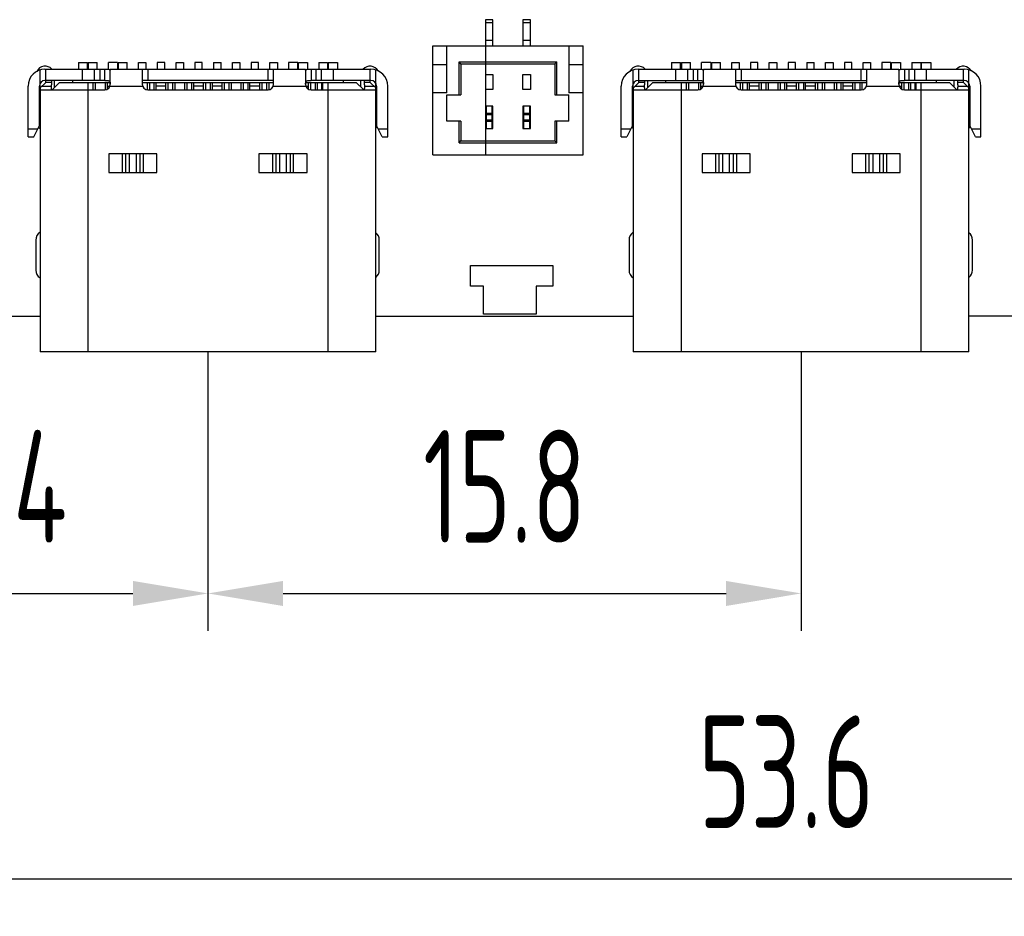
# Model space of a CAD drawing. Header units: millimetres. Extents: x 72 to 239, y 133 to 319.
# Tile 91 of 240: x 100 to 126, y 224 to 248. Entities that reach past the tile are written whole.
import ezdxf

# ---------------------------------------------------------------- set-up
doc = ezdxf.new("R2010")
doc.units = ezdxf.units.MM
doc.header["$LTSCALE"] = 5
doc.header["$PDMODE"] = 3
doc.header["$PDSIZE"] = 0.3125
doc.layers.get('0').update_dxf_attribs({"linetype": 'CONTINUOUS'})
doc.layers.get('Defpoints').update_dxf_attribs({"linetype": 'CONTINUOUS'})
doc.layers.add('7标注层', color=6, linetype='CONTINUOUS')
doc.styles.add('PC_TEXTSTYLE', font='ISOCP.SHX', dxfattribs={"width": 0.707, "bigfont": 'GBCBIG.SHX'})
doc.dimstyles.new('GB_BALLOON', dxfattribs={"dimtxt": 3, "dimasz": 2, "dimexe": 1, "dimexo": 0, "dimgap": 1.5, "dimtad": 1, "dimdec": 1, "dimdsep": 46, "dimtxsty": 'PC_TEXTSTYLE', "dimcen": 0, "dimclrd": 256, "dimclrt": 256, "dimadec": 0, "dimazin": 2, "dimtp": 0.1, "dimtm": 0.1, "dimtfac": 0.71, "dimtdec": 3, "dimtmove": 0, "dimatfit": 3, "dimfxl": 1, "dimtfill": 1, "dimarcsym": 0})

# ---------------------------------------------------------------- blocks, each defined once
blk = doc.blocks.new('*D10')
at = {"layer": '7标注层', "color": 0, "lineweight": -2}
for p, q in [((93.628, 243.363), (93.628, 231.989)), ((105.038, 239.419), (105.038, 231.989))]:
    blk.add_line(p, q, dxfattribs=at)
at = {"layer": '7标注层', "lineweight": -2}
blk.add_line((95.628, 232.989), (103.038, 232.989), dxfattribs=at)
at = {"layer": '7标注层'}
for points in [[(95.628, 233.322), (95.628, 232.655), (93.628, 232.989)], [(103.038, 232.655), (103.038, 233.322), (105.038, 232.989)]]:
    blk.add_solid(points, dxfattribs=at)
at = {"layer": 'Defpoints', "color": 0}
for p in [(93.628, 243.363), (105.038, 239.419), (105.038, 232.989)]:
    blk.add_point(p, dxfattribs=at)
at = {"layer": '7标注层', "insert": (99.333, 235.839), "char_height": 3, "attachment_point": 5, "style": 'PC_TEXTSTYLE', "bg_fill": 3, "box_fill_scale": 1.1, "bg_fill_color": 257, "bg_fill_transparency": 0}
blk.add_mtext('11.4', dxfattribs=at)
blk = doc.blocks.new('*D11')
at = {"layer": '7标注层', "color": 0, "lineweight": -2}
for p, q in [((105.038, 239.419), (105.038, 231.989)), ((120.838, 239.419), (120.838, 231.989))]:
    blk.add_line(p, q, dxfattribs=at)
at = {"layer": '7标注层', "lineweight": -2}
blk.add_line((107.038, 232.989), (118.838, 232.989), dxfattribs=at)
at = {"layer": '7标注层'}
for points in [[(107.038, 233.322), (107.038, 232.655), (105.038, 232.989)], [(118.838, 232.655), (118.838, 233.322), (120.838, 232.989)]]:
    blk.add_solid(points, dxfattribs=at)
at = {"layer": 'Defpoints', "color": 0}
for p in [(105.038, 239.419), (120.838, 239.419), (120.838, 232.989)]:
    blk.add_point(p, dxfattribs=at)
at = {"layer": '7标注层', "insert": (112.938, 235.839), "char_height": 3, "attachment_point": 5, "style": 'PC_TEXTSTYLE', "bg_fill": 3, "box_fill_scale": 1.1, "bg_fill_color": 257, "bg_fill_transparency": 0}
blk.add_mtext('15.8', dxfattribs=at)
blk = doc.blocks.new('*D21')
at = {"layer": '7标注层', "color": 0, "lineweight": -2}
for p, q in [((93.628, 243.363), (93.628, 224.391)), ((147.253, 239.523), (147.253, 224.391))]:
    blk.add_line(p, q, dxfattribs=at)
at = {"layer": '7标注层', "lineweight": -2}
blk.add_line((95.628, 225.391), (145.253, 225.391), dxfattribs=at)
at = {"layer": '7标注层'}
for points in [[(95.628, 225.724), (95.628, 225.058), (93.628, 225.391)], [(145.253, 225.058), (145.253, 225.724), (147.253, 225.391)]]:
    blk.add_solid(points, dxfattribs=at)
at = {"layer": 'Defpoints', "color": 0}
for p in [(93.628, 243.363), (147.253, 239.523), (147.253, 225.391)]:
    blk.add_point(p, dxfattribs=at)
at = {"layer": '7标注层', "insert": (120.441, 228.241), "char_height": 3, "attachment_point": 5, "style": 'PC_TEXTSTYLE', "bg_fill": 3, "box_fill_scale": 1.1, "bg_fill_color": 257, "bg_fill_transparency": 0}
blk.add_mtext('53.6', dxfattribs=at)

msp = doc.modelspace()

# ---------------------------------------------------------------- linework, layer by layer
for p, q in [((112.428, 248.268), (112.428, 244.668)), ((112.628, 248.268), (112.428, 248.268)), ((112.428, 248.193), (112.628, 248.193)), ((112.628, 247.568), (112.628, 248.268)), ((113.428, 248.268), (113.428, 247.568)), ((113.628, 248.268), (113.428, 248.268)), ((113.428, 248.193), (113.628, 248.193)), ((113.628, 247.568), (113.628, 248.268)), ((111.028, 244.668), (111.028, 247.568)), ((111.028, 247.568), (115.028, 247.568)), ((111.403, 246.318), (111.403, 247.568)), ((112.628, 247.718), (112.428, 247.718)), ((113.628, 247.718), (113.428, 247.718)), ((114.653, 247.568), (114.653, 246.318)), ((115.028, 244.668), (115.028, 247.568)), ((101.588, 247.127), (101.588, 246.949)), ((101.588, 247.127), (101.828, 247.127)), ((101.828, 246.949), (101.828, 247.127)), ((101.848, 247.127), (101.848, 246.949)), ((101.848, 247.127), (102.088, 247.127)), ((102.088, 246.949), (102.088, 247.127)), ((102.388, 246.949), (102.388, 247.127)), ((102.628, 247.127), (102.388, 247.127)), ((102.628, 247.127), (102.628, 246.949)), ((102.648, 247.127), (102.648, 246.949)), ((102.648, 247.127), (102.888, 247.127)), ((102.888, 246.949), (102.888, 247.127)), ((103.188, 246.949), (103.188, 247.127)), ((103.188, 247.127), (103.388, 247.127)), ((103.388, 247.127), (103.388, 246.949)), ((103.688, 247.127), (103.688, 246.949)), ((103.888, 247.127), (103.688, 247.127)), ((103.888, 246.949), (103.888, 247.127)), ((104.188, 246.949), (104.188, 247.127)), ((104.188, 247.127), (104.388, 247.127)), ((104.388, 247.127), (104.388, 246.949)), ((104.688, 247.127), (104.688, 246.949)), ((104.888, 247.127), (104.688, 247.127)), ((104.888, 246.949), (104.888, 247.127)), ((105.188, 247.127), (105.188, 246.949)), ((105.188, 247.127), (105.388, 247.127)), ((105.388, 246.949), (105.388, 247.127)), ((105.688, 246.949), (105.688, 247.127)), ((105.688, 247.127), (105.888, 247.127)), ((105.888, 247.127), (105.888, 246.949)), ((106.188, 247.127), (106.188, 246.949)), ((106.388, 247.127), (106.188, 247.127)), ((106.388, 246.949), (106.388, 247.127)), ((106.688, 246.949), (106.688, 247.127)), ((106.688, 247.127), (106.888, 247.127)), ((106.888, 247.127), (106.888, 246.949)), ((107.188, 247.127), (107.188, 246.949)), ((107.428, 247.127), (107.188, 247.127)), ((107.428, 246.949), (107.428, 247.127)), ((107.448, 246.949), (107.448, 247.127)), ((107.448, 247.127), (107.688, 247.127)), ((107.688, 247.127), (107.688, 246.949)), ((107.988, 247.127), (107.988, 246.949)), ((107.988, 247.127), (108.223, 247.127)), ((108.223, 247.127), (108.223, 246.949)), ((108.238, 247.127), (108.238, 246.949)), ((108.238, 247.127), (108.488, 247.127)), ((108.488, 247.127), (108.488, 246.949)), ((111.403, 247.068), (111.028, 247.068)), ((111.778, 247.093), (111.728, 247.143)), ((111.728, 246.268), (111.728, 247.143)), ((111.728, 247.143), (114.328, 247.143)), ((111.778, 247.093), (111.778, 246.268)), ((111.778, 247.093), (114.278, 247.093)), ((114.328, 247.143), (114.278, 247.093)), ((114.278, 247.093), (114.278, 246.268)), ((114.328, 246.268), (114.328, 247.143)), ((115.028, 247.068), (114.653, 247.068)), ((117.388, 247.127), (117.628, 247.127)), ((117.388, 247.127), (117.388, 246.949)), ((117.628, 246.949), (117.628, 247.127)), ((117.648, 247.127), (117.888, 247.127)), ((117.648, 247.127), (117.648, 246.949)), ((117.888, 246.949), (117.888, 247.127)), ((118.428, 247.127), (118.188, 247.127)), ((118.188, 246.949), (118.188, 247.127)), ((118.428, 247.127), (118.428, 246.949)), ((118.448, 247.127), (118.688, 247.127)), ((118.448, 247.127), (118.448, 246.949)), ((118.688, 246.949), (118.688, 247.127)), ((118.988, 247.127), (119.188, 247.127)), ((118.988, 246.949), (118.988, 247.127)), ((119.188, 247.127), (119.188, 246.949)), ((119.688, 247.127), (119.488, 247.127)), ((119.488, 247.127), (119.488, 246.949)), ((119.688, 246.949), (119.688, 247.127)), ((119.988, 247.127), (120.188, 247.127)), ((119.988, 246.949), (119.988, 247.127)), ((120.188, 247.127), (120.188, 246.949)), ((120.688, 247.127), (120.488, 247.127)), ((120.488, 247.127), (120.488, 246.949)), ((120.688, 246.949), (120.688, 247.127)), ((120.988, 247.127), (121.188, 247.127)), ((120.988, 247.127), (120.988, 246.949)), ((121.188, 246.949), (121.188, 247.127)), ((121.488, 247.127), (121.688, 247.127)), ((121.488, 246.949), (121.488, 247.127)), ((121.688, 247.127), (121.688, 246.949)), ((122.188, 247.127), (121.988, 247.127)), ((121.988, 247.127), (121.988, 246.949)), ((122.188, 246.949), (122.188, 247.127)), ((122.488, 247.127), (122.688, 247.127)), ((122.488, 246.949), (122.488, 247.127)), ((122.688, 247.127), (122.688, 246.949)), ((123.228, 247.127), (122.988, 247.127)), ((122.988, 247.127), (122.988, 246.949)), ((123.228, 246.949), (123.228, 247.127)), ((123.248, 247.127), (123.488, 247.127)), ((123.248, 246.949), (123.248, 247.127)), ((123.488, 247.127), (123.488, 246.949)), ((123.788, 247.127), (124.023, 247.127)), ((123.788, 247.127), (123.788, 246.949)), ((124.023, 247.127), (124.023, 246.949)), ((124.038, 247.127), (124.288, 247.127)), ((124.038, 247.127), (124.038, 246.949)), ((124.288, 247.127), (124.288, 246.949)), ((100.568, 246.45), (100.568, 246.929)), ((100.698, 246.949), (102.288, 246.949)), ((100.718, 246.599), (100.718, 246.949)), ((101.699, 246.649), (101.699, 246.949)), ((102.019, 246.649), (102.019, 246.949)), ((102.16, 246.949), (102.16, 246.649)), ((102.288, 246.649), (102.288, 246.949)), ((102.438, 246.949), (107.638, 246.949)), ((102.438, 246.549), (102.438, 246.923)), ((103.288, 246.949), (103.288, 246.549)), ((103.438, 246.949), (103.438, 246.649)), ((106.638, 246.649), (106.638, 246.949)), ((106.788, 246.549), (106.788, 246.949)), ((107.638, 246.923), (107.638, 246.549)), ((107.788, 246.949), (107.788, 246.649)), ((107.788, 246.949), (109.378, 246.949)), ((107.917, 246.649), (107.917, 246.949)), ((108.057, 246.949), (108.057, 246.649)), ((108.378, 246.649), (108.378, 246.949)), ((109.358, 246.599), (109.358, 246.949)), ((109.508, 246.45), (109.508, 246.929)), ((112.428, 246.805), (112.628, 246.805)), ((112.628, 246.805), (112.628, 246.405)), ((113.428, 246.405), (113.428, 246.805)), ((113.428, 246.805), (113.628, 246.805)), ((113.628, 246.805), (113.628, 246.405)), ((116.368, 246.45), (116.368, 246.929)), ((116.498, 246.949), (118.088, 246.949)), ((116.518, 246.599), (116.518, 246.949)), ((117.499, 246.649), (117.499, 246.949)), ((117.819, 246.649), (117.819, 246.949)), ((117.96, 246.949), (117.96, 246.649)), ((118.088, 246.649), (118.088, 246.949)), ((118.238, 246.949), (123.438, 246.949)), ((118.238, 246.549), (118.238, 246.923)), ((119.088, 246.949), (119.088, 246.549)), ((119.238, 246.949), (119.238, 246.649)), ((122.438, 246.649), (122.438, 246.949)), ((122.588, 246.549), (122.588, 246.949)), ((123.438, 246.923), (123.438, 246.549)), ((123.588, 246.949), (125.178, 246.949)), ((123.588, 246.949), (123.588, 246.649)), ((123.717, 246.649), (123.717, 246.949)), ((123.857, 246.949), (123.857, 246.649)), ((124.178, 246.649), (124.178, 246.949)), ((125.158, 246.599), (125.158, 246.949)), ((125.308, 246.45), (125.308, 246.929)), ((100.57, 246.45), (100.718, 246.599)), ((102.288, 246.649), (100.698, 246.649)), ((100.868, 246.599), (100.718, 246.599)), ((100.868, 246.649), (100.868, 246.535)), ((100.869, 246.499), (100.868, 246.535)), ((101.088, 246.599), (100.888, 246.399)), ((100.953, 246.464), (100.953, 246.649)), ((101.088, 246.599), (102.433, 246.599)), ((101.438, 246.599), (101.438, 246.649)), ((101.848, 239.419), (101.848, 246.599)), ((101.976, 246.599), (101.976, 246.399)), ((102.036, 246.599), (102.036, 246.399)), ((102.303, 246.599), (102.303, 246.401)), ((102.363, 246.42), (102.363, 246.599)), ((106.788, 246.649), (103.288, 246.649)), ((103.288, 246.599), (106.788, 246.599)), ((103.418, 246.599), (103.418, 246.402)), ((103.478, 246.599), (103.478, 246.399)), ((103.598, 246.599), (103.598, 246.399)), ((103.658, 246.399), (103.658, 246.599)), ((103.918, 246.399), (103.918, 246.599)), ((103.978, 246.399), (103.978, 246.599)), ((104.098, 246.599), (104.098, 246.399)), ((104.158, 246.599), (104.158, 246.399)), ((104.418, 246.599), (104.418, 246.399)), ((104.478, 246.599), (104.478, 246.399)), ((104.598, 246.599), (104.598, 246.399)), ((104.658, 246.399), (104.658, 246.599)), ((104.918, 246.399), (104.918, 246.599)), ((104.978, 246.399), (104.978, 246.599)), ((105.098, 246.599), (105.098, 246.399)), ((105.158, 246.399), (105.158, 246.599)), ((105.418, 246.399), (105.418, 246.599)), ((105.478, 246.399), (105.478, 246.599)), ((105.598, 246.599), (105.598, 246.399)), ((105.658, 246.599), (105.658, 246.399)), ((105.918, 246.599), (105.918, 246.399)), ((105.978, 246.599), (105.978, 246.399)), ((106.098, 246.599), (106.098, 246.399)), ((106.158, 246.399), (106.158, 246.599)), ((106.418, 246.399), (106.418, 246.599)), ((106.478, 246.399), (106.478, 246.599)), ((106.598, 246.599), (106.598, 246.399)), ((106.658, 246.599), (106.658, 246.402)), ((107.644, 246.599), (108.988, 246.599)), ((107.718, 246.418), (107.718, 246.599)), ((107.778, 246.4), (107.778, 246.599)), ((109.378, 246.649), (107.788, 246.649)), ((107.898, 246.599), (107.898, 246.399)), ((107.958, 246.399), (107.958, 246.599)), ((108.071, 246.399), (108.071, 246.599)), ((108.101, 246.399), (108.101, 246.599)), ((108.228, 246.599), (108.228, 239.419)), ((108.638, 246.649), (108.638, 246.599)), ((109.188, 246.399), (108.988, 246.599)), ((109.103, 246.649), (109.103, 246.484)), ((109.208, 246.535), (109.208, 246.649)), ((109.358, 246.599), (109.208, 246.599)), ((109.208, 246.535), (109.208, 246.499)), ((109.358, 246.599), (109.507, 246.45)), ((116.37, 246.45), (116.518, 246.599)), ((116.498, 246.649), (118.088, 246.649)), ((116.668, 246.599), (116.518, 246.599)), ((116.668, 246.649), (116.668, 246.535)), ((116.669, 246.499), (116.668, 246.535)), ((116.888, 246.599), (116.688, 246.399)), ((116.753, 246.464), (116.753, 246.649)), ((116.888, 246.599), (118.233, 246.599)), ((117.238, 246.599), (117.238, 246.649)), ((117.648, 239.419), (117.648, 246.599)), ((117.776, 246.599), (117.776, 246.399)), ((117.836, 246.599), (117.836, 246.399)), ((118.103, 246.599), (118.103, 246.401)), ((118.163, 246.42), (118.163, 246.599)), ((119.088, 246.649), (122.588, 246.649)), ((119.088, 246.599), (122.588, 246.599)), ((119.218, 246.599), (119.218, 246.402)), ((119.278, 246.599), (119.278, 246.399)), ((119.398, 246.599), (119.398, 246.399)), ((119.458, 246.399), (119.458, 246.599)), ((119.718, 246.399), (119.718, 246.599)), ((119.778, 246.399), (119.778, 246.599)), ((119.898, 246.599), (119.898, 246.399)), ((119.958, 246.599), (119.958, 246.399)), ((120.218, 246.599), (120.218, 246.399)), ((120.278, 246.599), (120.278, 246.399)), ((120.398, 246.599), (120.398, 246.399)), ((120.458, 246.399), (120.458, 246.599)), ((120.718, 246.399), (120.718, 246.599)), ((120.778, 246.399), (120.778, 246.599)), ((120.898, 246.599), (120.898, 246.399)), ((120.958, 246.399), (120.958, 246.599)), ((121.218, 246.399), (121.218, 246.599)), ((121.278, 246.399), (121.278, 246.599)), ((121.398, 246.599), (121.398, 246.399)), ((121.458, 246.599), (121.458, 246.399)), ((121.718, 246.599), (121.718, 246.399)), ((121.778, 246.599), (121.778, 246.399)), ((121.898, 246.599), (121.898, 246.399)), ((121.958, 246.399), (121.958, 246.599)), ((122.218, 246.399), (122.218, 246.599)), ((122.278, 246.399), (122.278, 246.599)), ((122.398, 246.599), (122.398, 246.399)), ((122.458, 246.599), (122.458, 246.402)), ((123.444, 246.599), (124.788, 246.599)), ((123.518, 246.418), (123.518, 246.599)), ((123.578, 246.4), (123.578, 246.599)), ((125.178, 246.649), (123.588, 246.649)), ((123.698, 246.599), (123.698, 246.399)), ((123.758, 246.399), (123.758, 246.599)), ((123.871, 246.399), (123.871, 246.599)), ((123.901, 246.399), (123.901, 246.599)), ((124.028, 246.599), (124.028, 239.419)), ((124.438, 246.649), (124.438, 246.599)), ((124.988, 246.399), (124.788, 246.599)), ((124.903, 246.649), (124.903, 246.484)), ((125.008, 246.535), (125.008, 246.649)), ((125.158, 246.599), (125.008, 246.599)), ((125.008, 246.535), (125.008, 246.499)), ((125.158, 246.599), (125.307, 246.45)), ((100.248, 245.149), (100.248, 246.499)), ((100.548, 245.449), (100.548, 246.499)), ((100.568, 246.449), (100.568, 239.419)), ((100.584, 246.399), (102.288, 246.399)), ((100.618, 246.499), (100.869, 246.499)), ((102.363, 246.499), (103.297, 246.499)), ((103.438, 246.399), (106.638, 246.399)), ((103.918, 246.499), (103.658, 246.499)), ((104.918, 246.499), (104.658, 246.499)), ((105.418, 246.499), (105.158, 246.499)), ((106.418, 246.499), (106.158, 246.499)), ((106.78, 246.499), (107.718, 246.499)), ((107.788, 246.399), (109.493, 246.399)), ((109.208, 246.499), (109.458, 246.499)), ((109.508, 239.419), (109.508, 246.449)), ((109.528, 246.499), (109.528, 245.449)), ((109.828, 245.149), (109.828, 246.499)), ((111.403, 246.318), (111.028, 246.318)), ((111.403, 245.568), (111.403, 246.268)), ((111.403, 246.268), (111.778, 246.268)), ((112.628, 246.405), (112.428, 246.405)), ((113.628, 246.405), (113.428, 246.405)), ((114.278, 246.268), (114.653, 246.268)), ((115.028, 246.318), (114.653, 246.318)), ((114.653, 245.568), (114.653, 246.268)), ((116.048, 245.149), (116.048, 246.499)), ((116.348, 245.449), (116.348, 246.499)), ((116.368, 246.449), (116.368, 239.419)), ((116.384, 246.399), (118.088, 246.399)), ((116.418, 246.499), (116.669, 246.499)), ((118.163, 246.499), (119.097, 246.499)), ((119.238, 246.399), (122.438, 246.399)), ((119.718, 246.499), (119.458, 246.499)), ((120.718, 246.499), (120.458, 246.499)), ((121.218, 246.499), (120.958, 246.499)), ((122.218, 246.499), (121.958, 246.499)), ((122.58, 246.499), (123.518, 246.499)), ((123.588, 246.399), (125.293, 246.399)), ((125.008, 246.499), (125.258, 246.499)), ((125.308, 239.419), (125.308, 246.449)), ((125.328, 246.499), (125.328, 245.449)), ((125.628, 245.149), (125.628, 246.499)), ((100.568, 245.729), (100.548, 245.729)), ((109.528, 245.729), (109.508, 245.729)), ((112.628, 245.968), (112.428, 245.968)), ((112.428, 245.745), (112.628, 245.745)), ((112.453, 245.368), (112.453, 245.968)), ((112.603, 245.77), (112.453, 245.77)), ((112.603, 245.968), (112.603, 245.368)), ((112.628, 245.368), (112.628, 245.968)), ((113.428, 245.968), (113.428, 245.368)), ((113.628, 245.968), (113.428, 245.968)), ((113.428, 245.745), (113.628, 245.745)), ((113.453, 245.368), (113.453, 245.968)), ((113.603, 245.77), (113.453, 245.77)), ((113.603, 245.968), (113.603, 245.368)), ((113.628, 245.368), (113.628, 245.968)), ((116.368, 245.729), (116.348, 245.729)), ((125.328, 245.729), (125.308, 245.729)), ((100.548, 245.579), (100.568, 245.579)), ((109.508, 245.579), (109.528, 245.579)), ((111.778, 245.568), (111.403, 245.568)), ((111.728, 244.993), (111.728, 245.568)), ((111.778, 245.568), (111.778, 245.043)), ((112.628, 245.59), (112.428, 245.59)), ((112.453, 245.565), (112.603, 245.565)), ((113.628, 245.59), (113.428, 245.59)), ((113.453, 245.565), (113.603, 245.565)), ((114.278, 245.568), (114.278, 245.043)), ((114.653, 245.568), (114.278, 245.568)), ((114.328, 244.993), (114.328, 245.568)), ((116.348, 245.579), (116.368, 245.579)), ((125.308, 245.579), (125.328, 245.579)), ((100.498, 245.349), (100.248, 245.349)), ((100.398, 245.149), (100.548, 245.449)), ((109.678, 245.149), (109.528, 245.449)), ((109.828, 245.349), (109.578, 245.349)), ((112.428, 245.368), (112.628, 245.368)), ((113.428, 245.368), (113.628, 245.368)), ((116.298, 245.349), (116.048, 245.349)), ((116.348, 245.449), (116.198, 245.149)), ((125.478, 245.149), (125.328, 245.449)), ((125.628, 245.349), (125.378, 245.349)), ((100.248, 245.149), (100.398, 245.149)), ((109.678, 245.149), (109.828, 245.149)), ((111.728, 244.993), (111.778, 245.043)), ((111.728, 244.993), (114.328, 244.993)), ((111.778, 245.043), (114.278, 245.043)), ((114.278, 245.043), (114.328, 244.993)), ((116.048, 245.149), (116.198, 245.149)), ((125.478, 245.149), (125.628, 245.149)), ((102.398, 244.699), (102.398, 244.199)), ((103.679, 244.699), (102.398, 244.699)), ((102.764, 244.199), (102.764, 244.699)), ((102.853, 244.199), (102.853, 244.699)), ((102.944, 244.699), (102.944, 244.199)), ((103.132, 244.199), (103.132, 244.699)), ((103.224, 244.699), (103.224, 244.199)), ((103.312, 244.699), (103.312, 244.199)), ((103.679, 244.199), (103.679, 244.699)), ((106.398, 244.699), (106.398, 244.199)), ((107.679, 244.699), (106.398, 244.699)), ((106.764, 244.199), (106.764, 244.699)), ((106.853, 244.199), (106.853, 244.699)), ((106.944, 244.699), (106.944, 244.199)), ((107.132, 244.199), (107.132, 244.699)), ((107.224, 244.699), (107.224, 244.199)), ((107.312, 244.699), (107.312, 244.199)), ((107.679, 244.199), (107.679, 244.699)), ((119.479, 244.699), (118.198, 244.699)), ((118.198, 244.699), (118.198, 244.199)), ((118.564, 244.199), (118.564, 244.699)), ((118.653, 244.199), (118.653, 244.699)), ((118.744, 244.699), (118.744, 244.199)), ((118.932, 244.199), (118.932, 244.699)), ((119.024, 244.699), (119.024, 244.199)), ((119.112, 244.699), (119.112, 244.199)), ((119.479, 244.199), (119.479, 244.699)), ((123.479, 244.699), (122.198, 244.699)), ((122.198, 244.699), (122.198, 244.199)), ((122.564, 244.199), (122.564, 244.699)), ((122.653, 244.199), (122.653, 244.699)), ((122.744, 244.699), (122.744, 244.199)), ((122.932, 244.199), (122.932, 244.699)), ((123.024, 244.699), (123.024, 244.199)), ((123.112, 244.699), (123.112, 244.199)), ((123.479, 244.199), (123.479, 244.699)), ((111.028, 244.668), (115.028, 244.668)), ((102.398, 244.199), (103.679, 244.199)), ((106.398, 244.199), (107.679, 244.199)), ((118.198, 244.199), (119.479, 244.199)), ((122.198, 244.199), (123.479, 244.199)), ((100.453, 242.4), (100.453, 241.6)), ((109.603, 241.6), (109.603, 242.4)), ((116.253, 242.4), (116.253, 241.6)), ((125.403, 241.6), (125.403, 242.4)), ((112.028, 241.173), (112.028, 241.723)), ((112.028, 241.723), (114.228, 241.723)), ((114.228, 241.723), (114.228, 241.173)), ((112.378, 241.173), (112.028, 241.173)), ((112.378, 240.423), (112.378, 241.173)), ((114.228, 241.173), (113.778, 241.173)), ((113.778, 241.173), (113.778, 240.423)), ((100.568, 240.364), (96.629, 240.364)), ((116.368, 240.367), (109.508, 240.366)), ((113.778, 240.423), (112.378, 240.423)), ((137.68, 240.372), (125.308, 240.369)), ((109.508, 239.419), (100.568, 239.419)), ((125.308, 239.419), (116.368, 239.419))]:
    msp.add_line(p, q)
for centre, radius, start, end in [((100.698, 246.499), 0.45, 90, 180), ((100.703, 246.78), 0.25, 43.4978, 153.7308), ((109.353, 246.78), 0.25, 30.4408, 136.4439), ((109.378, 246.499), 0.45, 0, 90), ((116.498, 246.499), 0.45, 90, 180), ((116.503, 246.78), 0.25, 43.4978, 153.7308), ((125.153, 246.78), 0.25, 30.442, 136.4439), ((125.178, 246.499), 0.45, 0, 90), ((100.698, 246.499), 0.15, 90, 180), ((102.288, 246.549), 0.15, 270, 0), ((103.438, 246.549), 0.15, 180, 270), ((106.638, 246.549), 0.15, 270, 0), ((107.788, 246.549), 0.15, 180, 270), ((109.378, 246.499), 0.15, 0, 90), ((116.498, 246.499), 0.15, 90, 180), ((118.088, 246.549), 0.15, 270, 0), ((119.238, 246.549), 0.15, 180, 270), ((122.438, 246.549), 0.15, 270, 0), ((123.588, 246.549), 0.15, 180, 270), ((125.178, 246.499), 0.15, 0, 90), ((100.418, 246.241), 0.15, 330.0959, 0), ((109.658, 246.241), 0.15, 180, 209.9041), ((116.218, 246.241), 0.15, 330.0959, 0), ((125.458, 246.241), 0.15, 180, 209.9041), ((100.703, 245.58), 0.25, 224.4557, 236.7169), ((109.353, 245.58), 0.25, 308.3674, 320.1247), ((116.503, 245.58), 0.25, 224.4572, 236.7186), ((125.153, 245.58), 0.25, 308.3698, 320.1263), ((100.703, 242.4), 0.25, 123.2374, 180), ((109.353, 242.4), 0.25, 0, 51.6801), ((116.503, 242.4), 0.25, 123.2357, 180), ((125.153, 242.4), 0.25, 0, 51.6784), ((100.703, 241.6), 0.25, 180, 236.7171), ((109.353, 241.6), 0.25, 308.3677, 360), ((116.503, 241.6), 0.25, 180, 236.7188), ((125.153, 241.6), 0.25, 308.3701, 360)]:
    msp.add_arc(centre, radius, start, end)
for points, knots in [([(102.288, 246.949), (102.298, 246.949), (102.318, 246.949), (102.346, 246.949), (102.371, 246.948), (102.394, 246.947), (102.413, 246.944), (102.427, 246.94), (102.436, 246.933), (102.438, 246.926), (102.438, 246.923)], [0, 0, 0, 0, 0.184568, 0.362245, 0.525436, 0.668087, 0.785345, 0.875124, 0.941747, 1, 1, 1, 1]), ([(107.638, 246.923), (107.638, 246.926), (107.64, 246.933), (107.65, 246.94), (107.664, 246.944), (107.683, 246.947), (107.705, 246.948), (107.731, 246.949), (107.759, 246.949), (107.778, 246.949), (107.788, 246.949)], [0, 0, 0, 0, 0.058249, 0.124867, 0.214663, 0.331928, 0.474576, 0.637764, 0.815436, 1, 1, 1, 1]), ([(118.088, 246.949), (118.098, 246.949), (118.118, 246.949), (118.146, 246.949), (118.171, 246.948), (118.194, 246.947), (118.213, 246.944), (118.227, 246.94), (118.236, 246.933), (118.238, 246.926), (118.238, 246.923)], [0, 0, 0, 0, 0.184568, 0.362245, 0.525436, 0.668087, 0.785345, 0.875124, 0.941747, 1, 1, 1, 1]), ([(123.438, 246.923), (123.438, 246.926), (123.44, 246.933), (123.45, 246.94), (123.464, 246.944), (123.483, 246.947), (123.505, 246.948), (123.531, 246.949), (123.559, 246.949), (123.578, 246.949), (123.588, 246.949)], [0, 0, 0, 0, 0.058249, 0.124867, 0.214663, 0.331928, 0.474576, 0.637764, 0.815436, 1, 1, 1, 1]), ([(102.288, 246.649), (102.299, 246.649), (102.321, 246.649), (102.352, 246.648), (102.38, 246.646), (102.405, 246.64), (102.423, 246.626), (102.433, 246.604), (102.437, 246.577), (102.438, 246.559), (102.438, 246.549)], [0, 0, 0, 0, 0.152712, 0.297903, 0.428287, 0.53978, 0.63798, 0.740984, 0.861776, 1, 1, 1, 1]), ([(107.639, 246.549), (107.639, 246.559), (107.64, 246.577), (107.643, 246.604), (107.652, 246.622), (107.662, 246.633), (107.676, 246.641), (107.696, 246.646), (107.724, 246.648), (107.756, 246.649), (107.777, 246.649), (107.788, 246.649)], [0, 0, 0, 0, 0.138155, 0.258905, 0.36183, 0.410568, 0.460694, 0.572168, 0.702395, 0.847441, 1, 1, 1, 1]), ([(118.088, 246.649), (118.099, 246.649), (118.121, 246.649), (118.152, 246.648), (118.18, 246.646), (118.205, 246.64), (118.223, 246.626), (118.233, 246.604), (118.237, 246.577), (118.238, 246.559), (118.238, 246.549)], [0, 0, 0, 0, 0.152712, 0.297903, 0.428287, 0.53978, 0.63798, 0.740984, 0.861776, 1, 1, 1, 1]), ([(123.439, 246.549), (123.439, 246.559), (123.44, 246.577), (123.443, 246.604), (123.452, 246.622), (123.462, 246.633), (123.476, 246.641), (123.496, 246.646), (123.524, 246.648), (123.556, 246.649), (123.577, 246.649), (123.588, 246.649)], [0, 0, 0, 0, 0.138155, 0.258905, 0.36183, 0.410568, 0.460694, 0.572168, 0.702395, 0.847441, 1, 1, 1, 1]), ([(100.584, 246.399), (100.583, 246.399), (100.581, 246.399), (100.578, 246.402), (100.576, 246.407), (100.574, 246.415), (100.571, 246.43), (100.57, 246.443), (100.57, 246.45)], [0, 0, 0, 0, 0.051434, 0.114616, 0.198862, 0.307857, 0.603691, 1, 1, 1, 1]), ([(100.889, 246.399), (100.887, 246.399), (100.883, 246.4), (100.879, 246.406), (100.876, 246.415), (100.873, 246.426), (100.871, 246.441), (100.869, 246.465), (100.869, 246.485), (100.869, 246.499)], [0, 0, 0, 0, 0.049898, 0.113038, 0.199102, 0.310754, 0.447995, 0.609955, 1, 1, 1, 1]), ([(109.208, 246.499), (109.208, 246.485), (109.207, 246.465), (109.205, 246.441), (109.203, 246.426), (109.201, 246.415), (109.198, 246.406), (109.194, 246.4), (109.189, 246.399), (109.188, 246.399)], [0, 0, 0, 0, 0.390034, 0.551988, 0.689235, 0.800891, 0.886957, 0.950101, 1, 1, 1, 1]), ([(109.507, 246.45), (109.506, 246.443), (109.505, 246.43), (109.503, 246.415), (109.5, 246.407), (109.498, 246.402), (109.496, 246.399), (109.494, 246.399), (109.493, 246.399)], [0, 0, 0, 0, 0.396301, 0.692128, 0.801126, 0.885377, 0.948565, 1, 1, 1, 1]), ([(116.384, 246.399), (116.383, 246.399), (116.381, 246.399), (116.378, 246.402), (116.376, 246.407), (116.374, 246.415), (116.371, 246.43), (116.37, 246.443), (116.37, 246.45)], [0, 0, 0, 0, 0.051434, 0.114616, 0.198862, 0.307857, 0.603691, 1, 1, 1, 1]), ([(116.689, 246.399), (116.687, 246.399), (116.683, 246.4), (116.679, 246.406), (116.676, 246.415), (116.673, 246.426), (116.671, 246.441), (116.669, 246.465), (116.669, 246.485), (116.669, 246.499)], [0, 0, 0, 0, 0.049898, 0.113038, 0.199102, 0.310754, 0.447995, 0.609955, 1, 1, 1, 1]), ([(125.008, 246.499), (125.008, 246.485), (125.007, 246.465), (125.005, 246.441), (125.003, 246.426), (125.001, 246.415), (124.998, 246.406), (124.994, 246.4), (124.989, 246.399), (124.988, 246.399)], [0, 0, 0, 0, 0.390034, 0.551988, 0.689235, 0.800891, 0.886957, 0.950101, 1, 1, 1, 1]), ([(125.307, 246.45), (125.306, 246.443), (125.305, 246.43), (125.303, 246.415), (125.3, 246.407), (125.298, 246.402), (125.296, 246.399), (125.294, 246.399), (125.293, 246.399)], [0, 0, 0, 0, 0.396301, 0.692128, 0.801126, 0.885377, 0.948565, 1, 1, 1, 1]), ([(112.453, 245.77), (112.45, 245.77), (112.443, 245.769), (112.435, 245.763), (112.43, 245.755), (112.428, 245.748), (112.428, 245.745)], [0, 0, 0, 0, 0.250573, 0.500812, 0.750575, 1, 1, 1, 1]), ([(112.628, 245.745), (112.628, 245.748), (112.627, 245.755), (112.621, 245.763), (112.613, 245.769), (112.607, 245.77), (112.603, 245.77)], [0, 0, 0, 0, 0.249417, 0.499181, 0.749424, 1, 1, 1, 1]), ([(113.453, 245.77), (113.45, 245.77), (113.443, 245.769), (113.435, 245.763), (113.43, 245.755), (113.428, 245.748), (113.428, 245.745)], [0, 0, 0, 0, 0.250574, 0.500813, 0.750577, 1, 1, 1, 1]), ([(113.628, 245.745), (113.628, 245.748), (113.627, 245.755), (113.621, 245.763), (113.613, 245.769), (113.607, 245.77), (113.603, 245.77)], [0, 0, 0, 0, 0.249417, 0.499181, 0.749424, 1, 1, 1, 1]), ([(112.428, 245.59), (112.428, 245.587), (112.43, 245.581), (112.435, 245.572), (112.443, 245.567), (112.45, 245.565), (112.453, 245.565)], [0, 0, 0, 0, 0.249412, 0.499178, 0.749422, 1, 1, 1, 1]), ([(112.603, 245.565), (112.607, 245.565), (112.613, 245.567), (112.621, 245.572), (112.627, 245.581), (112.628, 245.587), (112.628, 245.59)], [0, 0, 0, 0, 0.250574, 0.500813, 0.750577, 1, 1, 1, 1]), ([(113.428, 245.59), (113.428, 245.587), (113.43, 245.581), (113.435, 245.572), (113.443, 245.567), (113.45, 245.565), (113.453, 245.565)], [0, 0, 0, 0, 0.249417, 0.499181, 0.749424, 1, 1, 1, 1]), ([(113.603, 245.565), (113.607, 245.565), (113.613, 245.567), (113.621, 245.572), (113.627, 245.581), (113.628, 245.587), (113.628, 245.59)], [0, 0, 0, 0, 0.250574, 0.500813, 0.750577, 1, 1, 1, 1])]:
    msp.add_open_spline(points, degree=3, knots=knots)

# ---------------------------------------------------------------- next in the draw order: dimensions: what is measured, and where the dimension line sits
at = {"layer": '7标注层'}
dim = msp.add_linear_dim(base=(105.038, 232.989), p1=(93.628, 243.363), p2=(105.038, 239.419), dimstyle='GB_BALLOON', dxfattribs=at)
dim.commit()
dim.dimension.update_dxf_attribs({"geometry": '*D10', "text_midpoint": (99.333, 235.839)})

# ---------------------------------------------------------------- next in the draw order: dimensions: what is measured, and where the dimension line sits
dim = msp.add_linear_dim(base=(120.838, 232.989), p1=(105.038, 239.419), p2=(120.838, 239.419), dimstyle='GB_BALLOON', dxfattribs=at)
dim.commit()
dim.dimension.update_dxf_attribs({"geometry": '*D11', "text_midpoint": (112.938, 235.839)})

# ---------------------------------------------------------------- next in the draw order: dimensions: what is measured, and where the dimension line sits
dim = msp.add_linear_dim(base=(147.253, 225.391), p1=(93.628, 243.363), p2=(147.253, 239.523), dimstyle='GB_BALLOON', dxfattribs=at)
dim.commit()
dim.dimension.update_dxf_attribs({"geometry": '*D21', "text_midpoint": (120.441, 228.241)})

doc.saveas('drawing.dxf')
